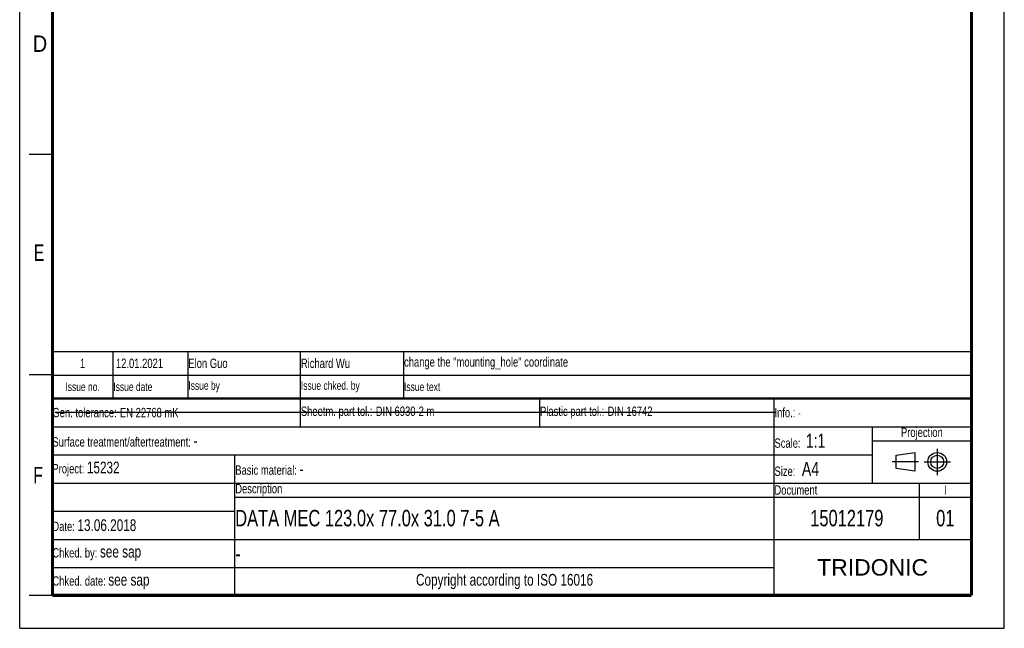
# Model space of a CAD drawing. Header units: millimetres. Extents: x 0 to 210, y 0 to 297.
# Tile 1 of 24: x 0 to 210, y 0 to 130. Entities that reach past the tile are written whole.
import ezdxf

# ---------------------------------------------------------------- set-up
doc = ezdxf.new("R2010")
doc.units = ezdxf.units.MM
doc.header["$LTSCALE"] = 19.36
doc.linetypes.add('CENTER', pattern=[0.6, 0.375, -0.075, 0.075, -0.075])
doc.layers.get('0').update_dxf_attribs({"linetype": 'CONTINUOUS'})
doc.layers.add('DEFAULT_1', color=7, linetype='CENTER')
doc.styles.add('TEXTSTYLE_2', font='txt', dxfattribs={"width": 0.75})
doc.styles.add('TEXTSTYLE_4', font='arial.ttf')

# ---------------------------------------------------------------- blocks, each defined once
blk = doc.blocks.new('PROJEKTIONSMETHODE_BL0', base_point=(192.31, 35.47))
at = {"color": 2, "linetype": 'Continuous'}
for p, q in [((186.91, 36.87), (190.91, 37.47)), ((186.91, 34.07), (186.91, 36.87)), ((190.91, 37.47), (190.91, 33.47)), ((190.91, 33.47), (186.91, 34.07))]:
    blk.add_line(p, q, dxfattribs=at)
for radius in [2, 1.4]:
    blk.add_circle((195.71, 35.47), radius, dxfattribs=at)
at = {"layer": 'DEFAULT_1', "color": 2, "linetype": 'CENTER'}
for p, q in [((195.71, 38.27), (195.71, 32.67)), ((191.71, 35.47), (186.11, 35.47)), ((192.91, 35.47), (198.5, 35.47))]:
    blk.add_line(p, q, dxfattribs=at)
blk = doc.blocks.new('*T10')
at = {"color": 0, "linetype": 'ByBlock', "lineweight": -2, "transparency": 16777216}
for p, q in [((0, 42), (196, 42)), ((0, 0), (0, 42)), ((53, 36), (53, 42)), ((104, 36), (104, 42)), ((154, 0), (154, 42)), ((196, 0), (196, 42)), ((0, 36), (196, 36)), ((175, 24), (175, 36)), ((175, 33), (196, 33)), ((0, 30), (175, 30)), ((39, 0), (39, 30)), ((0, 24), (196, 24)), ((185, 12), (185, 24)), ((39, 21), (196, 21)), ((0, 18), (39, 18)), ((0, 12), (196, 12)), ((0, 6), (154, 6)), ((0, 0), (196, 0))]:
    blk.add_line(p, q, dxfattribs=at)
at = {"color": 5, "linetype": 'Continuous', "transparency": 16777216}
for s, insert, char_height, width, attachment_point, style in [('Gen. tolerance:\\H2.5; \\H2.0;EN 22768 mK', (0.06, 39), 2, 52.88, 4, 'TEXTSTYLE_2'), ('Sheetm. part tol.:\\H2.5; \\H2.0;DIN 6930-2 m', (53.06, 39), 2, 50.88, 4, 'TEXTSTYLE_2'), ('Plastic part tol.:\\H2.5; \\H2.0;DIN 16742', (104.06, 39), 2, 49.88, 4, 'TEXTSTYLE_2'), ('Info.: \\H1.8;{\\W0.7;-}', (154.06, 39), 2, 41.88, 4, 'TEXTSTYLE_2'), ('Projection', (185.5, 34.5), 2, 20.88, 5, 'TEXTSTYLE_2'), ('Surface treatment/aftertreatment: \\H2.5;-', (0.06, 33), 2, 153.88, 4, 'TEXTSTYLE_2'), ('Scale:  \\H3.0;1:1', (154.06, 33), 2, 20.88, 4, 'TEXTSTYLE_2'), ('Project: \\H2.5;15232', (0.06, 27), 2, 38.88, 4, 'TEXTSTYLE_2'), ('Basic material: \\H2.5;-', (39.06, 27), 2, 114.88, 4, 'TEXTSTYLE_2'), ('Size: \\H3.0; A4', (154.06, 27), 2, 20.88, 4, 'TEXTSTYLE_2'), ('Description', (39.06, 22.5), 2, 114.88, 4, 'TEXTSTYLE_2'), ('Document', (154.06, 22.5), 2, 30.88, 4, 'TEXTSTYLE_2'), ('I', (190.5, 22.5), 2, 10.88, 5, 'TEXTSTYLE_2'), ('Date: \\H2.5;13.06.2018', (0.06, 15), 2, 38.88, 4, 'TEXTSTYLE_2'), ('Chked. by: \\H2.5;see sap', (0.06, 9), 2, 38.88, 4, 'TEXTSTYLE_2'), ('TRIDONIC', (175, 6), 3.5, 41.88, 5, 'TEXTSTYLE_4'), ('Copyright according to ISO 16016', (96.5, 3), 2.5, 114.88, 5, 'TEXTSTYLE_2'), ('Chked. date: \\H2.5;see sap', (0.06, 3), 2, 38.88, 4, 'TEXTSTYLE_2')]:
    blk.add_mtext(s, dxfattribs=dict(at, insert=insert, char_height=char_height, width=width, attachment_point=attachment_point, style=style))
at = {"color": 7, "linetype": 'Continuous', "transparency": 16777216, "char_height": 3.5, "style": 'TEXTSTYLE_2'}
for s, insert, width, attachment_point in [('DATA MEC 123.0x 77.0x 31.0 7-5 A', (39.06, 16.5), 114.88, 4), ('15012179', (169.5, 16.5), 30.88, 5), ('01', (190.5, 16.5), 10.88, 5), ('-', (39.06, 9), 114.88, 4)]:
    blk.add_mtext(s, dxfattribs=dict(at, insert=insert, width=width, attachment_point=attachment_point))
blk = doc.blocks.new('*T11')
at = {"color": 0, "linetype": 'ByBlock', "lineweight": -2, "transparency": 16777216}
for p, q in [((0, 10), (196, 10)), ((0, 0), (0, 10)), ((13, 0), (13, 10)), ((29, 0), (29, 10)), ((53, 0), (53, 10)), ((75, 0), (75, 10)), ((196, 0), (196, 10)), ((0, 5), (196, 5)), ((0, 0), (196, 0))]:
    blk.add_line(p, q, dxfattribs=at)
at = {"color": 5, "linetype": 'Continuous', "transparency": 16777216, "style": 'TEXTSTYLE_2'}
for s, insert, char_height, width, attachment_point in [('1', (6.5, 7.5), 2, 12.88, 5), (' 12.01.2021', (13.06, 7.5), 2, 15.88, 4), ('Elon Guo', (29.06, 7.5), 2, 23.88, 4), ('Richard Wu', (53.06, 7.5), 2, 21.88, 4), ('change the "mounting_hole" coordinate', (75.06, 7.5), 2, 120.88, 4), ('Issue no.', (6.5, 2.5), 1.8, 12.88, 5), ('Issue date ', (13.06, 2.5), 1.8, 15.88, 4), ('Issue by ', (29.06, 2.5), 1.8, 23.88, 4), ('Issue chked. by', (53.06, 2.5), 1.8, 21.88, 4), ('Issue text ', (75.06, 2.5), 1.8, 120.88, 4)]:
    blk.add_mtext(s, dxfattribs=dict(at, insert=insert, char_height=char_height, width=width, attachment_point=attachment_point))

msp = doc.modelspace()

# ---------------------------------------------------------------- linework, layer by layer
at = {"color": 2, "linetype": 'Continuous'}
for p, q in [((0, 0), (0, 297)), ((210, 0), (210, 297)), ((7, 101), (2, 101)), ((7, 54), (2, 54)), ((7, 7), (2, 7)), ((0, 0), (210, 0))]:
    msp.add_line(p, q, dxfattribs=at)
at = {"color": 7, "linetype": 'Continuous'}
msp.add_line((7.46812, 46.04239), (161.26812, 46.04239), dxfattribs=at)
for points, const_width in [([(7, 7), (7, 290)], 0.7), ([(203, 7), (203, 290)], 0.7), ([(7, 49), (203, 49)], 0.5), ([(7, 7), (203, 7)], 0.7)]:
    msp.add_lwpolyline(points, dxfattribs=dict(at, const_width=const_width))

# ---------------------------------------------------------------- block references
for name, p in [('*T11', (6.91362, 48.96015)), ('*T10', (6.91355, 6.96013))]:
    msp.add_blockref(name, p)
at = {"color": 2, "linetype": 'Continuous'}
msp.add_blockref('PROJEKTIONSMETHODE_BL0', (192.30508, 35.46975), dxfattribs=at)

# ---------------------------------------------------------------- texts
at = {"color": 5, "linetype": 'Continuous', "style": 'TEXTSTYLE_2'}
for s, width, p in [('D', 0.904762, (2.80729, 122.85717)), ('E', 0.714286, (3.00245, 78.30247)), ('F', 0.714286, (2.92219, 30.89704))]:
    msp.add_text(s, height=3.5, dxfattribs=dict(at, width=width)).set_placement(p)

doc.saveas('drawing.dxf')
